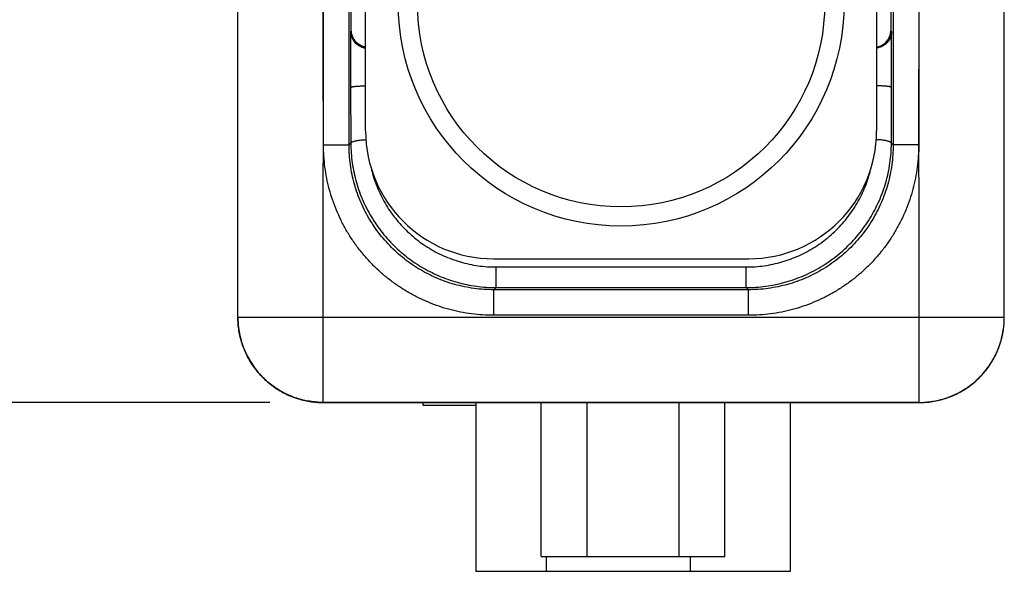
# Model space of a CAD drawing. Header units: inches. Extents: x 0.2 to 16.8, y 0.1 to 10.8.
# Tile 18 of 22: x 8.646 to 9.802, y 7.298 to 7.945. Entities that reach past the tile are written whole.
import ezdxf

# ---------------------------------------------------------------- set-up
doc = ezdxf.new("R2010")
doc.units = ezdxf.units.IN
doc.header["$LTSCALE"] = 0.935
doc.header["$MEASUREMENT"] = 0
doc.layers.get('0').update_dxf_attribs({"linetype": 'CONTINUOUS'})
doc.layers.add('DIMENSIONS', color=7, linetype='CONTINUOUS')
doc.styles.get("Standard").update_dxf_attribs({"font": 'txt', "width": 0.8})
doc.dimstyles.new('DIMSTYLE_1', dxfattribs={"dimtxt": 0.125, "dimasz": 0.18, "dimexe": 0.18, "dimexo": 0.0625, "dimgap": 0.09, "dimtad": 0, "dimtih": 1, "dimtoh": 1, "dimdec": 3, "dimzin": 4, "dimdsep": 46, "dimtxsty": 'STANDARD', "dimblk": '_FILLED', "dimblk1": '_FILLED', "dimblk2": '_FILLED', "dimcen": 0.09, "dimadec": 0, "dimazin": 0, "dimtp": 0.01, "dimtm": 0.01, "dimtfac": 1, "dimtdec": 3, "dimtofl": 0, "dimtmove": 0, "dimatfit": 3, "dimldrblk": '_FILLED', "dimfxl": 1, "dimtolj": 1, "dimtzin": 4, "dimarcsym": 0})

# ---------------------------------------------------------------- blocks, each defined once
blk = doc.blocks.new('_FILLED')
at = {"color": 0, "linetype": 'BYBLOCK'}
blk.add_solid([(0, 0), (-1, 0.1736), (-1, -0.1736)], dxfattribs=at)
blk = doc.blocks.new('*D5')
at = {"layer": 'DIMENSIONS', "color": 2, "linetype": 'CONTINUOUS'}
for p, q in [((8.9301, 10.2785), (8.0273, 10.2785)), ((8.1523, 10.2785), (8.1523, 8.9833)), ((8.1523, 7.4958), (8.1523, 8.7333)), ((8.9398, 7.4958), (8.0273, 7.4958))]:
    blk.add_line(p, q, dxfattribs=at)
at = {"layer": 'DIMENSIONS', "color": 2, "linetype": 'CONTINUOUS', "xscale": 0.18, "yscale": 0.18, "zscale": 0.18}
for p, rotation in [((8.1523, 10.2785), 90), ((8.1523, 7.4958), 270)]:
    blk.add_blockref('_FILLED', p, dxfattribs=dict(at, rotation=rotation))
at = {"layer": 'DIMENSIONS', "color": 2, "linetype": 'CONTINUOUS', "width": 0.8}
for s, p in [('[', (8.1148, 8.7958)), (']', (8.7148, 8.7958)), ('2.783', (7.4898, 8.7958)), ('70.68', (8.2148, 8.7958))]:
    blk.add_text(s, height=0.125, dxfattribs=at).set_placement(p)

msp = doc.modelspace()

# ---------------------------------------------------------------- linework, layer by layer
at = {"color": 7, "linetype": 'CONTINUOUS'}
for p, q in [((9.8023, 7.5956), (9.8023, 8.6037)), ((9.0355, 7.9322), (9.0355, 8.2563)), ((9.6691, 8.2563), (9.6691, 7.9322)), ((8.9023, 7.5957), (8.9023, 8.2489)), ((9.0523, 7.8145), (9.0523, 8.2545)), ((9.6523, 8.2545), (9.6523, 7.8145)), ((9.0027, 7.798), (9.0028, 8.2396)), ((9.0328, 7.798), (9.0328, 8.2396)), ((9.6718, 8.2396), (9.6718, 7.798)), ((9.7018, 8.2396), (9.7019, 7.798)), ((9.0355, 7.9322), (9.0347, 7.9313)), ((9.6699, 7.9313), (9.6691, 7.9322)), ((9.0347, 7.9313), (9.0347, 7.8655)), ((9.6699, 7.8655), (9.6699, 7.9313)), ((9.0347, 7.8655), (9.0349, 7.8001)), ((9.6697, 7.8001), (9.6699, 7.8655)), ((9.0028, 7.798), (9.0328, 7.798)), ((9.0328, 7.798), (9.0349, 7.8001)), ((9.6697, 7.8001), (9.6718, 7.798)), ((9.7018, 7.798), (9.6718, 7.798)), ((9.2023, 7.6645), (9.5023, 7.6645)), ((9.2054, 7.6548), (9.4992, 7.6548)), ((9.2054, 7.6307), (9.2054, 7.6548)), ((9.4992, 7.6307), (9.4992, 7.6548)), ((9.2028, 7.6281), (9.2054, 7.6307)), ((9.5018, 7.6281), (9.2028, 7.6281)), ((9.2028, 7.5981), (9.2028, 7.6281)), ((9.2054, 7.6307), (9.4992, 7.6307)), ((9.4992, 7.6307), (9.5018, 7.6281)), ((9.5018, 7.5981), (9.5018, 7.6281)), ((9.5018, 7.5981), (9.2028, 7.5981)), ((8.9023, 7.5958), (9.8023, 7.5958)), ((9.0023, 7.4957), (9.0023, 7.5958)), ((9.7023, 7.4956), (9.7023, 7.5958)), ((9.7996, 7.5727), (9.8012, 7.5805)), ((9.8011, 7.5804), (9.8016, 7.584)), ((9.7948, 7.5576), (9.7975, 7.5651)), ((9.7975, 7.5651), (9.7996, 7.5727)), ((9.7877, 7.5435), (9.7915, 7.5505)), ((9.7915, 7.5504), (9.7948, 7.5577)), ((9.7833, 7.5369), (9.7877, 7.5436)), ((9.773, 7.5249), (9.7784, 7.5307)), ((9.7784, 7.5307), (9.7833, 7.537)), ((9.7609, 7.5146), (9.7672, 7.5195)), ((9.7672, 7.5195), (9.773, 7.5249)), ((9.7402, 7.5031), (9.7475, 7.5064)), ((9.7474, 7.5064), (9.7544, 7.5102)), ((9.7543, 7.5102), (9.761, 7.5146)), ((9.7023, 7.4958), (9.0023, 7.4958)), ((9.0023, 7.4957), (9.7023, 7.4956)), ((9.0023, 7.4957), (9.0023, 7.4957)), ((9.1193, 7.4957), (9.1193, 7.4925)), ((9.1193, 7.4925), (9.1818, 7.4925)), ((9.1818, 7.4957), (9.1818, 7.2975)), ((9.2583, 7.315), (9.2583, 7.4957)), ((9.3123, 7.315), (9.3123, 7.4957)), ((9.4203, 7.315), (9.4203, 7.4957)), ((9.4743, 7.315), (9.4743, 7.4956)), ((9.5508, 7.4956), (9.5508, 7.2975)), ((9.7023, 7.4956), (9.7096, 7.4959)), ((9.7023, 7.4956), (9.7023, 7.4956)), ((9.7095, 7.4959), (9.7175, 7.4968)), ((9.7174, 7.4968), (9.7252, 7.4983)), ((9.7252, 7.4983), (9.7328, 7.5004)), ((9.7328, 7.5004), (9.7403, 7.5031)), ((9.2583, 7.315), (9.4743, 7.315)), ((9.2644, 7.315), (9.2644, 7.2975)), ((9.4334, 7.315), (9.4334, 7.2975)), ((9.5508, 7.2975), (9.1818, 7.2975))]:
    msp.add_line(p, q, dxfattribs=at)
msp.add_lwpolyline([(8.903, 7.5842), (8.9034, 7.5806), (8.9049, 7.5729), (8.9071, 7.5652), (8.9098, 7.5578), (8.9131, 7.5506), (8.9169, 7.5437), (8.9213, 7.5371), (8.9262, 7.5309), (8.9316, 7.525), (8.9374, 7.5197), (8.9436, 7.5148), (8.9502, 7.5104), (8.9571, 7.5065), (8.9643, 7.5032), (8.9717, 7.5005), (8.9794, 7.4984), (8.9871, 7.4969), (8.995, 7.496), (9.0023, 7.4957)], dxfattribs=at)
for radius in [0.2617, 0.2391]:
    msp.add_circle((9.3523, 7.9645), radius, dxfattribs=at)
for centre, start, end in [((9.2023, 7.8145), 180, 270), ((9.5023, 7.8145), 270, 360)]:
    msp.add_arc(centre, 0.15, start, end, dxfattribs=at)
for points, knots in [([(9.0027, 7.798), (9.0027, 7.8482), (9.0021, 7.9486), (9.0024, 8.0991), (9.0023, 8.1994), (9.0023, 8.2496)], [0, 0, 0, 0, 0.333334, 0.666667, 1, 1, 1, 1]), ([(9.7019, 7.798), (9.7019, 7.8482), (9.7025, 7.9486), (9.7022, 8.0991), (9.7023, 8.1994), (9.7023, 8.2496)], [0, 0, 0, 0, 0.333334, 0.666667, 1, 1, 1, 1]), ([(9.0523, 7.9129), (9.0522, 7.9129), (9.0515, 7.913), (9.0502, 7.9133), (9.0484, 7.9139), (9.0466, 7.9147), (9.0448, 7.9158), (9.043, 7.917), (9.0413, 7.9185), (9.0398, 7.9203), (9.0384, 7.9223), (9.0372, 7.9245), (9.0363, 7.9269), (9.0357, 7.9295), (9.0356, 7.9313), (9.0355, 7.9322)], [0, 0, 0, 0, 0.008632, 0.076099, 0.145018, 0.216841, 0.291627, 0.369216, 0.450302, 0.534807, 0.622956, 0.714217, 0.808129, 0.903592, 1, 1, 1, 1]), ([(9.6523, 7.9129), (9.6524, 7.9129), (9.6531, 7.913), (9.6544, 7.9133), (9.6562, 7.9139), (9.658, 7.9147), (9.6598, 7.9158), (9.6616, 7.917), (9.6633, 7.9185), (9.6648, 7.9203), (9.6662, 7.9223), (9.6674, 7.9245), (9.6683, 7.9269), (9.6689, 7.9295), (9.669, 7.9313), (9.6691, 7.9322)], [0, 0, 0, 0, 0.008632, 0.076099, 0.145018, 0.216841, 0.291627, 0.369216, 0.450302, 0.534807, 0.622956, 0.714217, 0.808129, 0.903592, 1, 1, 1, 1]), ([(9.0347, 7.9313), (9.0347, 7.9304), (9.0348, 7.9287), (9.0354, 7.9261), (9.0363, 7.9236), (9.0375, 7.9214), (9.0389, 7.9194), (9.0405, 7.9176), (9.0422, 7.9161), (9.0439, 7.9149), (9.0457, 7.9139), (9.0475, 7.913), (9.0494, 7.9124), (9.0509, 7.9121), (9.0519, 7.9119), (9.0523, 7.9118)], [0, 0, 0, 0, 0.093433, 0.185949, 0.276963, 0.365407, 0.450835, 0.532733, 0.611316, 0.68651, 0.758988, 0.828595, 0.895386, 0.960772, 1, 1, 1, 1]), ([(9.6699, 7.9313), (9.6699, 7.9304), (9.6698, 7.9286), (9.6692, 7.926), (9.6682, 7.9236), (9.667, 7.9213), (9.6656, 7.9193), (9.664, 7.9176), (9.6623, 7.9161), (9.6606, 7.9148), (9.6587, 7.9138), (9.6569, 7.913), (9.6551, 7.9124), (9.6535, 7.912), (9.6526, 7.9119), (9.6523, 7.9118)], [0, 0, 0, 0, 0.094329, 0.187736, 0.279595, 0.368804, 0.454916, 0.537439, 0.61658, 0.692245, 0.765148, 0.835201, 0.902315, 0.966544, 1, 1, 1, 1]), ([(9.0347, 7.8655), (9.0347, 7.8656), (9.0349, 7.8658), (9.0353, 7.866), (9.0359, 7.8662), (9.0368, 7.8664), (9.0379, 7.8666), (9.0392, 7.8668), (9.0407, 7.8669), (9.0424, 7.8671), (9.0442, 7.8672), (9.0461, 7.8673), (9.0482, 7.8674), (9.0502, 7.8675), (9.0516, 7.8675), (9.0523, 7.8675)], [0, 0, 0, 0, 0.015621, 0.041607, 0.079693, 0.12991, 0.192374, 0.266299, 0.350311, 0.443757, 0.545914, 0.654912, 0.768924, 0.887503, 1, 1, 1, 1]), ([(9.6699, 7.8655), (9.6699, 7.8656), (9.6697, 7.8658), (9.6693, 7.866), (9.6687, 7.8662), (9.6678, 7.8664), (9.6667, 7.8666), (9.6654, 7.8668), (9.6639, 7.8669), (9.6622, 7.8671), (9.6604, 7.8672), (9.6585, 7.8673), (9.6564, 7.8674), (9.6544, 7.8675), (9.653, 7.8675), (9.6523, 7.8675)], [0, 0, 0, 0, 0.015622, 0.041609, 0.079696, 0.129912, 0.192373, 0.266295, 0.350309, 0.443761, 0.545923, 0.654911, 0.768899, 0.887476, 1, 1, 1, 1]), ([(9.0023, 7.5958), (9.0023, 7.6183), (9.0024, 7.6632), (9.0021, 7.7306), (9.0027, 7.7756), (9.0027, 7.798)], [0, 0, 0, 0, 0.333333, 0.666666, 1, 1, 1, 1]), ([(9.2028, 7.5981), (9.1984, 7.5981), (9.1897, 7.5983), (9.1767, 7.5996), (9.1637, 7.6018), (9.151, 7.6047), (9.1384, 7.6085), (9.1262, 7.6132), (9.1142, 7.6186), (9.1027, 7.6248), (9.0915, 7.6317), (9.0809, 7.6393), (9.0708, 7.6476), (9.0612, 7.6566), (9.0523, 7.6662), (9.044, 7.6763), (9.0363, 7.6869), (9.0294, 7.6981), (9.0233, 7.7096), (9.0179, 7.7216), (9.0133, 7.7338), (9.0095, 7.7463), (9.0065, 7.759), (9.0044, 7.7719), (9.0032, 7.7849), (9.0027, 7.7936), (9.0027, 7.798)], [0, 0, 0, 0, 0.041618, 0.08333, 0.125077, 0.166803, 0.208499, 0.250188, 0.291882, 0.333573, 0.375254, 0.416933, 0.458615, 0.500301, 0.541977, 0.583633, 0.625294, 0.666998, 0.708745, 0.750452, 0.792041, 0.833533, 0.874993, 0.916502, 0.958143, 1, 1, 1, 1]), ([(9.2028, 7.6281), (9.1989, 7.6281), (9.1912, 7.6283), (9.1796, 7.6295), (9.1682, 7.6315), (9.1569, 7.6342), (9.1458, 7.6377), (9.135, 7.642), (9.1245, 7.647), (9.1144, 7.6527), (9.1047, 7.659), (9.0954, 7.6661), (9.0867, 7.6737), (9.0785, 7.6819), (9.0708, 7.6907), (9.0638, 7.6999), (9.0574, 7.7096), (9.0518, 7.7198), (9.0468, 7.7302), (9.0425, 7.7411), (9.039, 7.7521), (9.0362, 7.7634), (9.0343, 7.7749), (9.0331, 7.7864), (9.0328, 7.7942), (9.0328, 7.798)], [0, 0, 0, 0, 0.04349, 0.086977, 0.130461, 0.173943, 0.217422, 0.2609, 0.304375, 0.347849, 0.391322, 0.434793, 0.478265, 0.521735, 0.565207, 0.608678, 0.652151, 0.695625, 0.7391, 0.782578, 0.826057, 0.869539, 0.913023, 0.95651, 1, 1, 1, 1]), ([(9.0349, 7.8001), (9.0349, 7.8003), (9.0351, 7.8006), (9.0355, 7.8011), (9.0362, 7.8015), (9.037, 7.8019), (9.0381, 7.8023), (9.0394, 7.8027), (9.0409, 7.803), (9.0426, 7.8033), (9.0444, 7.8036), (9.0463, 7.8038), (9.0484, 7.804), (9.0505, 7.8041), (9.0519, 7.8041), (9.0527, 7.8042)], [0, 0, 0, 0, 0.025582, 0.057724, 0.099183, 0.150933, 0.213092, 0.285324, 0.367013, 0.45734, 0.555333, 0.659892, 0.76982, 0.883839, 1, 1, 1, 1]), ([(9.0349, 7.8001), (9.0349, 7.7962), (9.0352, 7.7884), (9.0365, 7.7768), (9.0385, 7.7653), (9.0413, 7.754), (9.0449, 7.7429), (9.0493, 7.7321), (9.0544, 7.7216), (9.0601, 7.7115), (9.0666, 7.7018), (9.0737, 7.6926), (9.0814, 7.6839), (9.0897, 7.6757), (9.0985, 7.6682), (9.1078, 7.6612), (9.1175, 7.6549), (9.1276, 7.6493), (9.1381, 7.6444), (9.1488, 7.6402), (9.1599, 7.6367), (9.1711, 7.634), (9.1824, 7.6321), (9.1939, 7.6309), (9.2016, 7.6307), (9.2054, 7.6307)], [0, 0, 0, 0, 0.043718, 0.087449, 0.131182, 0.17491, 0.218627, 0.262325, 0.305993, 0.349626, 0.393225, 0.436789, 0.480321, 0.523822, 0.567292, 0.610729, 0.654131, 0.697496, 0.740821, 0.784106, 0.827351, 0.870558, 0.913733, 0.956879, 1, 1, 1, 1]), ([(9.4992, 7.6307), (9.503, 7.6307), (9.5107, 7.6309), (9.5222, 7.6321), (9.5335, 7.634), (9.5447, 7.6367), (9.5558, 7.6402), (9.5665, 7.6444), (9.577, 7.6493), (9.5871, 7.6549), (9.5968, 7.6612), (9.6061, 7.6682), (9.6149, 7.6757), (9.6232, 7.6839), (9.6309, 7.6926), (9.638, 7.7018), (9.6445, 7.7115), (9.6502, 7.7216), (9.6553, 7.7321), (9.6597, 7.7429), (9.6633, 7.754), (9.6661, 7.7653), (9.6681, 7.7768), (9.6694, 7.7884), (9.6697, 7.7962), (9.6697, 7.8001)], [0, 0, 0, 0, 0.043121, 0.086268, 0.129442, 0.17265, 0.215895, 0.259179, 0.302505, 0.345869, 0.389271, 0.432708, 0.476177, 0.519678, 0.563209, 0.606774, 0.650372, 0.694006, 0.737674, 0.781372, 0.825089, 0.868818, 0.912551, 0.956282, 1, 1, 1, 1]), ([(9.6718, 7.798), (9.6718, 7.7942), (9.6715, 7.7864), (9.6703, 7.7749), (9.6684, 7.7634), (9.6656, 7.7521), (9.6621, 7.7411), (9.6578, 7.7302), (9.6528, 7.7198), (9.6472, 7.7096), (9.6408, 7.6999), (9.6338, 7.6907), (9.6261, 7.6819), (9.6179, 7.6737), (9.6092, 7.6661), (9.5999, 7.659), (9.5902, 7.6527), (9.5801, 7.647), (9.5696, 7.642), (9.5588, 7.6377), (9.5477, 7.6342), (9.5364, 7.6315), (9.525, 7.6295), (9.5134, 7.6283), (9.5057, 7.6281), (9.5018, 7.6281)], [0, 0, 0, 0, 0.04349, 0.086977, 0.130461, 0.173943, 0.217422, 0.2609, 0.304375, 0.347849, 0.391322, 0.434793, 0.478265, 0.521735, 0.565207, 0.608678, 0.652151, 0.695625, 0.7391, 0.782578, 0.826057, 0.869539, 0.913023, 0.95651, 1, 1, 1, 1]), ([(9.7019, 7.798), (9.7019, 7.7936), (9.7014, 7.7849), (9.7002, 7.7719), (9.6981, 7.759), (9.6951, 7.7463), (9.6913, 7.7338), (9.6867, 7.7216), (9.6813, 7.7096), (9.6752, 7.6981), (9.6683, 7.6869), (9.6606, 7.6763), (9.6523, 7.6662), (9.6434, 7.6566), (9.6338, 7.6476), (9.6237, 7.6393), (9.6131, 7.6317), (9.6019, 7.6248), (9.5904, 7.6186), (9.5784, 7.6132), (9.5662, 7.6085), (9.5536, 7.6047), (9.5409, 7.6018), (9.5279, 7.5996), (9.5149, 7.5983), (9.5062, 7.5981), (9.5018, 7.5981)], [0, 0, 0, 0, 0.041857, 0.083498, 0.125007, 0.166467, 0.207959, 0.249548, 0.291255, 0.333001, 0.374706, 0.416367, 0.458023, 0.499699, 0.541384, 0.583067, 0.624745, 0.666427, 0.708118, 0.749812, 0.791501, 0.833197, 0.874923, 0.916669, 0.958381, 1, 1, 1, 1]), ([(9.6697, 7.8001), (9.6697, 7.8003), (9.6695, 7.8006), (9.6691, 7.8011), (9.6684, 7.8015), (9.6676, 7.8019), (9.6665, 7.8023), (9.6652, 7.8027), (9.6637, 7.803), (9.662, 7.8033), (9.6602, 7.8036), (9.6583, 7.8038), (9.6562, 7.804), (9.6541, 7.8041), (9.6527, 7.8041), (9.6519, 7.8042)], [0, 0, 0, 0, 0.025582, 0.057724, 0.099183, 0.150933, 0.213092, 0.285324, 0.367013, 0.45734, 0.555333, 0.659892, 0.76982, 0.883839, 1, 1, 1, 1]), ([(9.7023, 7.5958), (9.7023, 7.6183), (9.7022, 7.6632), (9.7025, 7.7306), (9.7019, 7.7756), (9.7019, 7.798)], [0, 0, 0, 0, 0.333333, 0.666666, 1, 1, 1, 1]), ([(9.0588, 7.771), (9.0595, 7.7679), (9.0612, 7.7613), (9.0646, 7.7515), (9.0688, 7.7416), (9.0737, 7.732), (9.0792, 7.7228), (9.0855, 7.714), (9.0923, 7.7057), (9.0996, 7.6979), (9.1076, 7.6907), (9.1159, 7.684), (9.1248, 7.678), (9.134, 7.6726), (9.1436, 7.6679), (9.1534, 7.6639), (9.1635, 7.6606), (9.1738, 7.658), (9.1843, 7.6561), (9.1948, 7.655), (9.2019, 7.6548), (9.2054, 7.6548)], [0, 0, 0, 0, 0.047189, 0.10057, 0.153905, 0.207215, 0.260495, 0.313725, 0.366895, 0.420004, 0.473053, 0.526037, 0.578952, 0.631799, 0.684579, 0.737292, 0.789947, 0.84254, 0.895085, 0.947597, 1, 1, 1, 1]), ([(9.4992, 7.6548), (9.5027, 7.6548), (9.5098, 7.655), (9.5203, 7.6561), (9.5308, 7.658), (9.5411, 7.6606), (9.5512, 7.6639), (9.561, 7.6679), (9.5706, 7.6726), (9.5798, 7.678), (9.5887, 7.684), (9.597, 7.6907), (9.605, 7.6979), (9.6123, 7.7057), (9.6191, 7.714), (9.6254, 7.7228), (9.6309, 7.732), (9.6358, 7.7416), (9.64, 7.7515), (9.6434, 7.7613), (9.6451, 7.7679), (9.6458, 7.771)], [0, 0, 0, 0, 0.052402, 0.104915, 0.15746, 0.210055, 0.26271, 0.315424, 0.368204, 0.421051, 0.473967, 0.526951, 0.58, 0.63311, 0.686279, 0.73951, 0.792789, 0.846099, 0.899433, 0.952814, 1, 1, 1, 1]), ([(9.0023, 7.4958), (8.9997, 7.4958), (8.9944, 7.496), (8.9866, 7.497), (8.9789, 7.4985), (8.9714, 7.5006), (8.964, 7.5033), (8.9569, 7.5066), (8.95, 7.5105), (8.9435, 7.5148), (8.9373, 7.5197), (8.9315, 7.525), (8.9262, 7.5308), (8.9213, 7.537), (8.9169, 7.5435), (8.9131, 7.5504), (8.9098, 7.5575), (8.9071, 7.5649), (8.905, 7.5724), (8.9034, 7.5802), (8.9025, 7.588), (8.9023, 7.5932), (8.9023, 7.5958)], [0, 0, 0, 0, 0.050004, 0.100007, 0.150011, 0.200014, 0.250017, 0.30002, 0.350022, 0.400023, 0.450024, 0.500024, 0.550024, 0.600023, 0.650022, 0.70002, 0.750017, 0.800014, 0.850011, 0.900007, 0.950004, 1, 1, 1, 1]), ([(8.9023, 7.5957), (8.9023, 7.5931), (8.9025, 7.5893), (8.9028, 7.5854), (8.903, 7.5842)], [0, 0, 0, 0, 0.677352, 1, 1, 1, 1]), ([(9.7023, 7.4958), (9.7049, 7.4958), (9.7102, 7.496), (9.718, 7.497), (9.7257, 7.4985), (9.7332, 7.5006), (9.7406, 7.5033), (9.7477, 7.5066), (9.7546, 7.5105), (9.7611, 7.5148), (9.7673, 7.5197), (9.7731, 7.525), (9.7784, 7.5308), (9.7833, 7.537), (9.7877, 7.5435), (9.7915, 7.5504), (9.7948, 7.5575), (9.7975, 7.5649), (9.7996, 7.5724), (9.8012, 7.5802), (9.8021, 7.588), (9.8023, 7.5932), (9.8023, 7.5958)], [0, 0, 0, 0, 0.050004, 0.100007, 0.150011, 0.200014, 0.250017, 0.30002, 0.350022, 0.400023, 0.450024, 0.500024, 0.550024, 0.600023, 0.650022, 0.70002, 0.750017, 0.800014, 0.850011, 0.900007, 0.950004, 1, 1, 1, 1]), ([(9.8016, 7.584), (9.8018, 7.5852), (9.8021, 7.5891), (9.8023, 7.593), (9.8023, 7.5956)], [0, 0, 0, 0, 0.327643, 1, 1, 1, 1]), ([(8.903, 7.5842), (8.9031, 7.5828), (8.9037, 7.5789), (8.905, 7.5724), (8.9071, 7.5648), (8.9098, 7.5574), (8.9131, 7.5503), (8.9169, 7.5434), (8.9213, 7.5369), (8.9262, 7.5307), (8.9315, 7.5249), (8.9373, 7.5196), (8.9435, 7.5147), (8.95, 7.5104), (8.9569, 7.5065), (8.964, 7.5032), (8.9714, 7.5005), (8.9789, 7.4984), (8.9866, 7.4968), (8.9944, 7.4959), (8.9997, 7.4957), (9.0023, 7.4957)], [0, 0, 0, 0, 0.028272, 0.082261, 0.13625, 0.19024, 0.24423, 0.298219, 0.352209, 0.406198, 0.460186, 0.514174, 0.56816, 0.622145, 0.676129, 0.730111, 0.784092, 0.838071, 0.89205, 0.946026, 1, 1, 1, 1]), ([(9.7023, 7.4956), (9.7049, 7.4956), (9.7102, 7.4958), (9.718, 7.4967), (9.7257, 7.4983), (9.7332, 7.5004), (9.7406, 7.5031), (9.7477, 7.5064), (9.7546, 7.5103), (9.7611, 7.5146), (9.7673, 7.5195), (9.7731, 7.5248), (9.7784, 7.5306), (9.7833, 7.5368), (9.7876, 7.5433), (9.7915, 7.5502), (9.7948, 7.5573), (9.7975, 7.5647), (9.7996, 7.5722), (9.8009, 7.5787), (9.8015, 7.5826), (9.8016, 7.584)], [0, 0, 0, 0, 0.054016, 0.10803, 0.162045, 0.216059, 0.270072, 0.324085, 0.378098, 0.432112, 0.486126, 0.54014, 0.594156, 0.648173, 0.702191, 0.75621, 0.810231, 0.864253, 0.918277, 0.972302, 1, 1, 1, 1])]:
    msp.add_open_spline(points, degree=3, knots=knots, dxfattribs=at)

# ---------------------------------------------------------------- dimensions: what is measured, and where the dimension line sits
at = {"layer": 'DIMENSIONS', "color": 2, "linetype": 'CONTINUOUS'}
dim = msp.add_linear_dim(base=(8.1523, 7.4958), p1=(8.9301, 10.2785), p2=(8.9398, 7.4958), angle=270, dimstyle='DIMSTYLE_1', dxfattribs=at)
dim.commit()
dim.dimension.update_dxf_attribs({"geometry": '*D5', "text_midpoint": (8.1523, 8.8583), "dimtype": 160})

doc.saveas('drawing.dxf')
